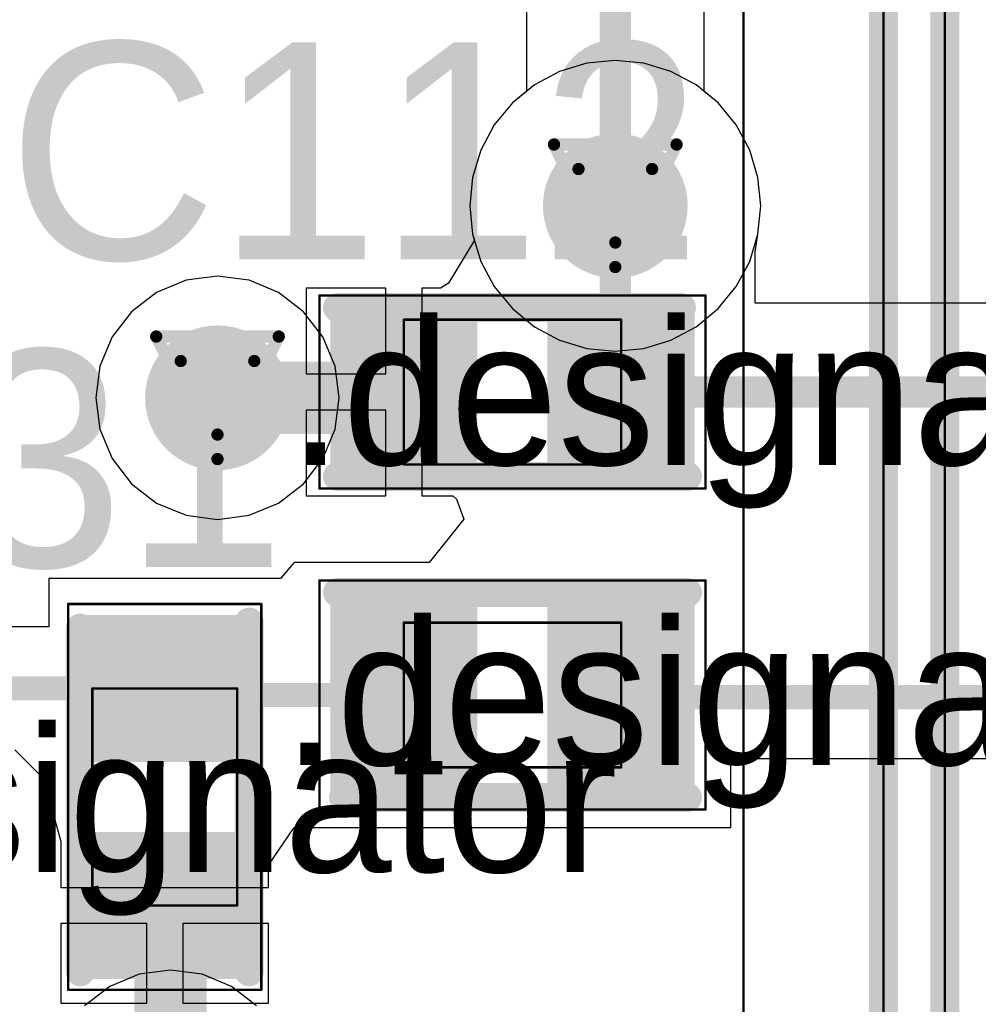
# Model space of a CAD drawing. Header units: millimetres. Extents: x 138 to 555, y 26 to 334.
# Tile 81 of 256: x 336 to 340, y 103 to 107. Entities that reach past the tile are written whole.
import ezdxf

# ---------------------------------------------------------------- set-up
doc = ezdxf.new("R2010")
doc.units = ezdxf.units.MM
for name, color, linetype in [('BottomLayer', 5, 'Continuous'), ('DrillDrawing', 1, 'Continuous'), ('Mechanical20', 56, 'Continuous'), ('Mechanical27', 56, 'Continuous'), ('MidLayer1', 16, 'Continuous'), ('MidLayer2', 76, 'Continuous'), ('MidLayer3', 90, 'Continuous'), ('MidLayer4', 156, 'Continuous'), ('MultiLayer', 9, 'Continuous'), ('TopLayer', 1, 'Continuous'), ('TopOverlay', 2, 'Continuous'), ('TopPaste', 8, 'Continuous'), ('TopSolder', 216, 'Continuous'), ('ViaHoleLayer', 16, 'Continuous')]:
    doc.layers.add(name, color=color, linetype=linetype)

# ---------------------------------------------------------------- blocks, each defined once
blk = doc.blocks.new('C0402_500')
at = {"layer": 'Mechanical20', "const_width": 0.01}
for points in [[(-0.8, 0.4), (0.8, 0.4)], [(-0.8, -0.4), (-0.8, 0.4)], [(0.8, -0.4), (0.8, 0.4)], [(-0.8, -0.4), (0.8, -0.4)]]:
    blk.add_lwpolyline(points, dxfattribs=at)
at = {"layer": 'Mechanical20', "const_width": 0.005}
for points in [[(-0.8025, 0.4, 1), (-0.7975, 0.4, 1)], [(-0.8025, 0.4, 1), (-0.7975, 0.4, 1)], [(0.7975, 0.4, 1), (0.8025, 0.4, 1)], [(0.7975, 0.4, 1), (0.8025, 0.4, 1)], [(-0.8025, -0.4, 1), (-0.7975, -0.4, 1)], [(-0.8025, -0.4, 1), (-0.7975, -0.4, 1)], [(0.7975, -0.4, 1), (0.8025, -0.4, 1)], [(0.7975, -0.4, 1), (0.8025, -0.4, 1)]]:
    blk.add_lwpolyline(points, format="xyb", close=True, dxfattribs=at)
at = {"layer": 'Mechanical27', "const_width": 0.01}
for points in [[(-0.45, 0.3), (0.45, 0.3)], [(-0.45, -0.3), (-0.45, 0.3)], [(0.45, -0.3), (0.45, 0.3)], [(-0.45, -0.3), (0.45, -0.3)]]:
    blk.add_lwpolyline(points, dxfattribs=at)
at = {"layer": 'Mechanical27', "const_width": 0.005}
for points in [[(-0.4525, 0.3, 1), (-0.4475, 0.3, 1)], [(-0.4525, 0.3, 1), (-0.4475, 0.3, 1)], [(0.4475, 0.3, 1), (0.4525, 0.3, 1)], [(0.4475, 0.3, 1), (0.4525, 0.3, 1)], [(-0.4525, -0.3, 1), (-0.4475, -0.3, 1)], [(-0.4525, -0.3, 1), (-0.4475, -0.3, 1)], [(0.4475, -0.3, 1), (0.4525, -0.3, 1)], [(0.4475, -0.3, 1), (0.4525, -0.3, 1)]]:
    blk.add_lwpolyline(points, format="xyb", close=True, dxfattribs=at)
at = {"layer": 'TopLayer'}
for points in [[(-0.195, -0.28), (-0.195, 0.28), (-0.705, -0.28), (-0.705, 0.28)], [(0.705, -0.28), (0.705, 0.28), (0.195, -0.28), (0.195, 0.28)]]:
    blk.add_solid(points, dxfattribs=at)
at = {"layer": 'TopOverlay', "const_width": 0.12}
for points in [[(-0.725, 0.35), (0.7, 0.35)], [(-0.725, -0.35), (0.725, -0.35)]]:
    blk.add_lwpolyline(points, dxfattribs=at)
at = {"layer": 'TopOverlay', "const_width": 0.06}
for points in [[(-0.755, 0.35, 1), (-0.695, 0.35, 1)], [(0.67, 0.35, 1), (0.73, 0.35, 1)], [(-0.755, -0.35, 1), (-0.695, -0.35, 1)], [(0.695, -0.35, 1), (0.755, -0.35, 1)]]:
    blk.add_lwpolyline(points, format="xyb", close=True, dxfattribs=at)
at = {"layer": 'TopPaste'}
for points in [[(-0.195, -0.28), (-0.195, 0.28), (-0.705, -0.28), (-0.705, 0.28)], [(0.705, -0.28), (0.705, 0.28), (0.195, -0.28), (0.195, 0.28)]]:
    blk.add_solid(points, dxfattribs=at)
at = {"layer": 'TopSolder'}
for points in [[(-0.145, -0.33), (-0.145, 0.33), (-0.755, -0.33), (-0.755, 0.33)], [(0.755, -0.33), (0.755, 0.33), (0.145, -0.33), (0.145, 0.33)]]:
    blk.add_solid(points, dxfattribs=at)
blk = doc.blocks.new('CON_SAMTEC_TST_117_01_T_D_519')
at = {"layer": 'Mechanical20', "const_width": 0.01}
blk.add_lwpolyline([(-25.4, 5.025), (25.6, 5.025)], dxfattribs=at)
at = {"layer": 'Mechanical27', "const_width": 0.01}
for points in [[(0.9525, 4.445), (24.13, 4.445)], [(-25.146, 4.191), (25.146, 4.191)]]:
    blk.add_lwpolyline(points, dxfattribs=at)
at = {"layer": 'TopOverlay', "const_width": 0.12}
for points in [[(0.9525, 4.445), (24.13, 4.445)], [(-25.146, 4.191), (25.146, 4.191)]]:
    blk.add_lwpolyline(points, dxfattribs=at)
blk = doc.blocks.new('R0402_689')
at = {"layer": 'Mechanical20', "const_width": 0.01}
for points in [[(-0.8, 0.475), (-0.8, -0.475)], [(0.8, 0.475), (-0.8, 0.475)], [(0.8, 0.475), (0.8, -0.475)], [(0.8, -0.475), (-0.8, -0.475)]]:
    blk.add_lwpolyline(points, dxfattribs=at)
at = {"layer": 'Mechanical20', "const_width": 0.005}
for points in [[(-0.8025, 0.475, 1), (-0.7975, 0.475, 1)], [(-0.8025, 0.475, 1), (-0.7975, 0.475, 1)], [(0.7975, 0.475, 1), (0.8025, 0.475, 1)], [(0.7975, 0.475, 1), (0.8025, 0.475, 1)], [(-0.8025, -0.475, 1), (-0.7975, -0.475, 1)], [(-0.8025, -0.475, 1), (-0.7975, -0.475, 1)], [(0.7975, -0.475, 1), (0.8025, -0.475, 1)], [(0.7975, -0.475, 1), (0.8025, -0.475, 1)]]:
    blk.add_lwpolyline(points, format="xyb", close=True, dxfattribs=at)
at = {"layer": 'Mechanical27', "const_width": 0.01}
for points in [[(-0.45, 0.3), (-0.45, -0.3)], [(0.45, 0.3), (-0.45, 0.3)], [(0.45, 0.3), (0.45, -0.3)], [(0.45, -0.3), (-0.45, -0.3)]]:
    blk.add_lwpolyline(points, dxfattribs=at)
at = {"layer": 'Mechanical27', "const_width": 0.005}
for points in [[(-0.4525, 0.3, 1), (-0.4475, 0.3, 1)], [(-0.4525, 0.3, 1), (-0.4475, 0.3, 1)], [(0.4475, 0.3, 1), (0.4525, 0.3, 1)], [(0.4475, 0.3, 1), (0.4525, 0.3, 1)], [(-0.4525, -0.3, 1), (-0.4475, -0.3, 1)], [(-0.4525, -0.3, 1), (-0.4475, -0.3, 1)], [(0.4475, -0.3, 1), (0.4525, -0.3, 1)], [(0.4475, -0.3, 1), (0.4525, -0.3, 1)]]:
    blk.add_lwpolyline(points, format="xyb", close=True, dxfattribs=at)
at = {"layer": 'TopLayer'}
for points in [[(-0.195, -0.35), (-0.195, 0.35), (-0.705, -0.35), (-0.705, 0.35)], [(0.705, -0.35), (0.705, 0.35), (0.195, -0.35), (0.195, 0.35)]]:
    blk.add_solid(points, dxfattribs=at)
at = {"layer": 'TopOverlay', "const_width": 0.12}
for points in [[(0.7, 0.425), (-0.725, 0.425)], [(0.725, -0.425), (-0.725, -0.425)]]:
    blk.add_lwpolyline(points, dxfattribs=at)
at = {"layer": 'TopOverlay', "const_width": 0.06}
for points in [[(-0.755, 0.425, 1), (-0.695, 0.425, 1)], [(0.67, 0.425, 1), (0.73, 0.425, 1)], [(-0.755, -0.425, 1), (-0.695, -0.425, 1)], [(0.695, -0.425, 1), (0.755, -0.425, 1)]]:
    blk.add_lwpolyline(points, format="xyb", close=True, dxfattribs=at)
at = {"layer": 'TopPaste'}
for points in [[(-0.195, -0.35), (-0.195, 0.35), (-0.705, -0.35), (-0.705, 0.35)], [(0.705, -0.35), (0.705, 0.35), (0.195, -0.35), (0.195, 0.35)]]:
    blk.add_solid(points, dxfattribs=at)
at = {"layer": 'TopSolder'}
for points in [[(-0.145, -0.4), (-0.145, 0.4), (-0.755, -0.4), (-0.755, 0.4)], [(0.755, -0.4), (0.755, 0.4), (0.145, -0.4), (0.145, 0.4)]]:
    blk.add_solid(points, dxfattribs=at)
blk = doc.blocks.new('C0402_847')
at = {"layer": 'Mechanical20', "const_width": 0.01}
for points in [[(-0.8, 0.4), (0.8, 0.4)], [(-0.8, 0.4), (-0.8, -0.4)], [(0.8, 0.4), (0.8, -0.4)], [(-0.8, -0.4), (0.8, -0.4)]]:
    blk.add_lwpolyline(points, dxfattribs=at)
at = {"layer": 'Mechanical20', "const_width": 0.005}
for points in [[(-0.8025, 0.4, 1), (-0.7975, 0.4, 1)], [(-0.8025, 0.4, 1), (-0.7975, 0.4, 1)], [(0.7975, 0.4, 1), (0.8025, 0.4, 1)], [(0.7975, 0.4, 1), (0.8025, 0.4, 1)], [(-0.8025, -0.4, 1), (-0.7975, -0.4, 1)], [(-0.8025, -0.4, 1), (-0.7975, -0.4, 1)], [(0.7975, -0.4, 1), (0.8025, -0.4, 1)], [(0.7975, -0.4, 1), (0.8025, -0.4, 1)]]:
    blk.add_lwpolyline(points, format="xyb", close=True, dxfattribs=at)
at = {"layer": 'Mechanical27', "const_width": 0.01}
for points in [[(-0.45, 0.3), (0.45, 0.3)], [(-0.45, 0.3), (-0.45, -0.3)], [(0.45, 0.3), (0.45, -0.3)], [(-0.45, -0.3), (0.45, -0.3)]]:
    blk.add_lwpolyline(points, dxfattribs=at)
at = {"layer": 'Mechanical27', "const_width": 0.005}
for points in [[(-0.4525, 0.3, 1), (-0.4475, 0.3, 1)], [(-0.4525, 0.3, 1), (-0.4475, 0.3, 1)], [(0.4475, 0.3, 1), (0.4525, 0.3, 1)], [(0.4475, 0.3, 1), (0.4525, 0.3, 1)], [(-0.4525, -0.3, 1), (-0.4475, -0.3, 1)], [(-0.4525, -0.3, 1), (-0.4475, -0.3, 1)], [(0.4475, -0.3, 1), (0.4525, -0.3, 1)], [(0.4475, -0.3, 1), (0.4525, -0.3, 1)]]:
    blk.add_lwpolyline(points, format="xyb", close=True, dxfattribs=at)
at = {"layer": 'TopLayer'}
for points in [[(-0.195, -0.28), (-0.195, 0.28), (-0.705, -0.28), (-0.705, 0.28)], [(0.705, -0.28), (0.705, 0.28), (0.195, -0.28), (0.195, 0.28)]]:
    blk.add_solid(points, dxfattribs=at)
at = {"layer": 'TopOverlay', "const_width": 0.12}
for points in [[(-0.725, 0.35), (0.7, 0.35)], [(-0.725, -0.35), (0.725, -0.35)]]:
    blk.add_lwpolyline(points, dxfattribs=at)
at = {"layer": 'TopOverlay', "const_width": 0.06}
for points in [[(-0.755, 0.35, 1), (-0.695, 0.35, 1)], [(0.67, 0.35, 1), (0.73, 0.35, 1)], [(-0.755, -0.35, 1), (-0.695, -0.35, 1)], [(0.695, -0.35, 1), (0.755, -0.35, 1)]]:
    blk.add_lwpolyline(points, format="xyb", close=True, dxfattribs=at)
at = {"layer": 'TopPaste'}
for points in [[(-0.195, -0.28), (-0.195, 0.28), (-0.705, -0.28), (-0.705, 0.28)], [(0.705, -0.28), (0.705, 0.28), (0.195, -0.28), (0.195, 0.28)]]:
    blk.add_solid(points, dxfattribs=at)
at = {"layer": 'TopSolder'}
for points in [[(-0.145, -0.33), (-0.145, 0.33), (-0.755, -0.33), (-0.755, 0.33)], [(0.755, -0.33), (0.755, 0.33), (0.145, -0.33), (0.145, 0.33)]]:
    blk.add_solid(points, dxfattribs=at)

msp = doc.modelspace()

# ---------------------------------------------------------------- linework, layer by layer
at = {"layer": 'BottomLayer'}
for p, q in [((339.9777, 110.6936), (339.9777, 91.9588)), ((338.9826, 106.6537), (338.9826, 107.4885)), ((338.2463, 107.336), (338.2463, 106.6537)), ((338.2463, 106.6537), (338.1881, 106.6059)), ((339.0407, 106.6059), (338.9826, 106.6537)), ((338.1881, 106.6059), (338.1131, 106.5146)), ((339.1157, 106.5146), (339.0407, 106.6059)), ((338.1131, 106.5146), (338.0574, 106.4103)), ((339.1714, 106.4103), (339.1157, 106.5146)), ((338.0574, 106.4103), (338.0231, 106.2972)), ((339.2057, 106.2972), (339.1714, 106.4103)), ((338.0231, 106.2972), (338.0115, 106.1796)), ((339.2173, 106.1796), (339.2057, 106.2972)), ((338.0115, 106.1796), (338.0231, 106.062)), ((339.2057, 106.062), (339.2173, 106.1796)), ((338.0231, 106.062), (338.0574, 105.9489)), ((339.1714, 105.9489), (339.2057, 106.062)), ((338.0574, 105.9489), (338.1131, 105.8447)), ((339.1157, 105.8447), (339.1714, 105.9489)), ((338.1131, 105.8447), (338.1881, 105.7533)), ((339.0407, 105.7533), (339.1157, 105.8447)), ((338.1881, 105.7533), (338.2795, 105.6783)), ((338.9494, 105.6783), (339.0407, 105.7533)), ((338.2795, 105.6783), (338.3837, 105.6226)), ((338.8451, 105.6226), (338.9494, 105.6783)), ((338.3837, 105.6226), (338.4968, 105.5883)), ((338.732, 105.5883), (338.8451, 105.6226)), ((338.4968, 105.5883), (338.6144, 105.5767)), ((338.6144, 105.5767), (338.732, 105.5883))]:
    msp.add_line(p, q, dxfattribs=at)
at = {"layer": 'BottomLayer', "const_width": 0.13}
msp.add_lwpolyline([(338.6144, 106.1796), (338.6144, 107.4885)], dxfattribs=at)
at = {"layer": 'BottomLayer'}
for points, const_width in [([(338.4644, 106.1796, 1), (338.7644, 106.1796, 1)], 0.3), ([(338.5819, 106.1796, 1), (338.6469, 106.1796, 1)], 0.065), ([(336.816, 105.3835, 1), (337.116, 105.3835, 1)], 0.3)]:
    msp.add_lwpolyline(points, format="xyb", close=True, dxfattribs=dict(at, const_width=const_width))
at = {"layer": 'DrillDrawing', "const_width": 0.0508}
for points in [[(338.3604, 106.4336), (338.8684, 106.4336)], [(338.3604, 106.4336), (338.6144, 105.9256)], [(338.6144, 105.9256), (338.8684, 106.4336)], [(338.462, 106.332), (338.7668, 106.332)], [(338.462, 106.332), (338.6144, 106.0272)], [(338.6144, 106.0272), (338.7668, 106.332)], [(336.712, 105.6375), (337.22, 105.6375)], [(336.712, 105.6375), (336.966, 105.1295)], [(336.966, 105.1295), (337.22, 105.6375)], [(336.8136, 105.5359), (337.1184, 105.5359)], [(336.8136, 105.5359), (336.966, 105.2311)], [(336.966, 105.2311), (337.1184, 105.5359)]]:
    msp.add_lwpolyline(points, dxfattribs=at)
at = {"layer": 'DrillDrawing', "const_width": 0.0254}
for points in [[(338.3477, 106.4336, 1), (338.3731, 106.4336, 1)], [(338.3477, 106.4336, 1), (338.3731, 106.4336, 1)], [(338.8557, 106.4336, 1), (338.8811, 106.4336, 1)], [(338.8557, 106.4336, 1), (338.8811, 106.4336, 1)], [(338.4493, 106.332, 1), (338.4747, 106.332, 1)], [(338.4493, 106.332, 1), (338.4747, 106.332, 1)], [(338.7541, 106.332, 1), (338.7795, 106.332, 1)], [(338.7541, 106.332, 1), (338.7795, 106.332, 1)], [(338.6017, 106.0272, 1), (338.6271, 106.0272, 1)], [(338.6017, 106.0272, 1), (338.6271, 106.0272, 1)], [(338.6017, 105.9256, 1), (338.6271, 105.9256, 1)], [(338.6017, 105.9256, 1), (338.6271, 105.9256, 1)], [(336.6993, 105.6375, 1), (336.7247, 105.6375, 1)], [(336.6993, 105.6375, 1), (336.7247, 105.6375, 1)], [(337.2073, 105.6375, 1), (337.2327, 105.6375, 1)], [(337.2073, 105.6375, 1), (337.2327, 105.6375, 1)], [(336.8009, 105.5359, 1), (336.8263, 105.5359, 1)], [(336.8009, 105.5359, 1), (336.8263, 105.5359, 1)], [(337.1057, 105.5359, 1), (337.1311, 105.5359, 1)], [(337.1057, 105.5359, 1), (337.1311, 105.5359, 1)], [(336.9533, 105.2311, 1), (336.9787, 105.2311, 1)], [(336.9533, 105.2311, 1), (336.9787, 105.2311, 1)], [(336.9533, 105.1295, 1), (336.9787, 105.1295, 1)], [(336.9533, 105.1295, 1), (336.9787, 105.1295, 1)]]:
    msp.add_lwpolyline(points, format="xyb", close=True, dxfattribs=at)
at = {"layer": 'MidLayer1'}
for p, q in [((338.4968, 106.7709), (338.3837, 106.7366)), ((338.6144, 106.7825), (338.4968, 106.7709)), ((338.732, 106.7709), (338.6144, 106.7825)), ((338.8451, 106.7366), (338.732, 106.7709)), ((338.3837, 106.7366), (338.2795, 106.6809)), ((338.9494, 106.6809), (338.8451, 106.7366)), ((338.2795, 106.6809), (338.1881, 106.6059)), ((339.0407, 106.6059), (338.9494, 106.6809)), ((338.1881, 106.6059), (338.1131, 106.5146)), ((339.1157, 106.5146), (339.0407, 106.6059)), ((338.1131, 106.5146), (338.0574, 106.4103)), ((339.1714, 106.4103), (339.1157, 106.5146)), ((338.0574, 106.4103), (338.0231, 106.2972)), ((339.2057, 106.2972), (339.1714, 106.4103)), ((338.0231, 106.2972), (338.0115, 106.1796)), ((339.2173, 106.1796), (339.2057, 106.2972)), ((338.0115, 106.1796), (338.0231, 106.062)), ((339.2057, 106.062), (339.2173, 106.1796)), ((338.0231, 106.062), (338.0574, 105.9489)), ((339.1714, 105.9489), (339.2057, 106.062)), ((338.0574, 105.9489), (338.1131, 105.8447)), ((339.1157, 105.8447), (339.1714, 105.9489)), ((336.8355, 105.8707), (336.7139, 105.8203)), ((336.966, 105.8879), (336.8355, 105.8707)), ((337.0966, 105.8707), (336.966, 105.8879)), ((337.2182, 105.8203), (337.0966, 105.8707)), ((336.7139, 105.8203), (336.6094, 105.7402)), ((337.3226, 105.7402), (337.2182, 105.8203)), ((338.1131, 105.8447), (338.1881, 105.7533)), ((339.0407, 105.7533), (339.1157, 105.8447)), ((336.6094, 105.7402), (336.5293, 105.6357)), ((337.4028, 105.6357), (337.3226, 105.7402)), ((338.1881, 105.7533), (338.2795, 105.6783)), ((338.9494, 105.6783), (339.0407, 105.7533)), ((338.2795, 105.6783), (338.3837, 105.6226)), ((338.8451, 105.6226), (338.9494, 105.6783)), ((336.5293, 105.6357), (336.4789, 105.5141)), ((337.4532, 105.5141), (337.4028, 105.6357)), ((338.3837, 105.6226), (338.4968, 105.5883)), ((338.732, 105.5883), (338.8451, 105.6226)), ((338.4968, 105.5883), (338.6144, 105.5767)), ((338.6144, 105.5767), (338.732, 105.5883)), ((336.4789, 105.5141), (336.4617, 105.3835)), ((337.4704, 105.3835), (337.4532, 105.5141)), ((336.4617, 105.3835), (336.4789, 105.253)), ((337.4532, 105.253), (337.4704, 105.3835)), ((336.4789, 105.253), (336.5293, 105.1314)), ((337.4028, 105.1314), (337.4532, 105.253)), ((336.5293, 105.1314), (336.6094, 105.0269)), ((337.3226, 105.0269), (337.4028, 105.1314)), ((336.6094, 105.0269), (336.7139, 104.9468)), ((337.2182, 104.9468), (337.3226, 105.0269)), ((336.7139, 104.9468), (336.8355, 104.8964)), ((337.0966, 104.8964), (337.2182, 104.9468)), ((336.8355, 104.8964), (336.966, 104.8792)), ((336.966, 104.8792), (337.0966, 104.8964)), ((336.7714, 103.0107), (336.6408, 102.9935)), ((336.9019, 102.9935), (336.7714, 103.0107)), ((336.6408, 102.9935), (336.5192, 102.9432)), ((337.0235, 102.9432), (336.9019, 102.9935)), ((336.5192, 102.9432), (336.4148, 102.863)), ((337.128, 102.863), (337.0235, 102.9432))]:
    msp.add_line(p, q, dxfattribs=at)
at = {"layer": 'MidLayer1', "const_width": 0.3}
for points in [[(338.4644, 106.1796, 1), (338.7644, 106.1796, 1)], [(336.816, 105.3835, 1), (337.116, 105.3835, 1)]]:
    msp.add_lwpolyline(points, format="xyb", close=True, dxfattribs=at)
at = {"layer": 'MidLayer2'}
for p, q in [((338.4968, 106.7709), (338.3837, 106.7366)), ((338.6144, 106.7825), (338.4968, 106.7709)), ((338.732, 106.7709), (338.6144, 106.7825)), ((338.8451, 106.7366), (338.732, 106.7709)), ((338.3837, 106.7366), (338.2795, 106.6809)), ((338.9494, 106.6809), (338.8451, 106.7366)), ((338.2795, 106.6809), (338.1881, 106.6059)), ((339.0407, 106.6059), (338.9494, 106.6809)), ((338.1881, 106.6059), (338.1131, 106.5146)), ((339.1157, 106.5146), (339.0407, 106.6059)), ((338.1131, 106.5146), (338.0574, 106.4103)), ((339.1714, 106.4103), (339.1157, 106.5146)), ((338.0574, 106.4103), (338.0231, 106.2972)), ((339.2057, 106.2972), (339.1714, 106.4103)), ((338.0231, 106.2972), (338.0115, 106.1796)), ((339.2173, 106.1796), (339.2057, 106.2972)), ((338.0115, 106.1796), (338.0231, 106.062)), ((339.2057, 106.062), (339.2173, 106.1796)), ((338.0231, 106.062), (338.0574, 105.9489)), ((339.1714, 105.9489), (339.2057, 106.062)), ((338.0574, 105.9489), (338.1131, 105.8447)), ((339.1157, 105.8447), (339.1714, 105.9489)), ((338.1131, 105.8447), (338.1881, 105.7533)), ((339.0407, 105.7533), (339.1157, 105.8447)), ((338.1881, 105.7533), (338.2795, 105.6783)), ((338.9494, 105.6783), (339.0407, 105.7533)), ((338.2795, 105.6783), (338.3837, 105.6226)), ((338.8451, 105.6226), (338.9494, 105.6783)), ((338.3837, 105.6226), (338.4968, 105.5883)), ((338.732, 105.5883), (338.8451, 105.6226)), ((338.4968, 105.5883), (338.6144, 105.5767)), ((338.6144, 105.5767), (338.732, 105.5883))]:
    msp.add_line(p, q, dxfattribs=at)
at = {"layer": 'MidLayer2', "const_width": 0.3}
for points in [[(338.4644, 106.1796, 1), (338.7644, 106.1796, 1)], [(336.816, 105.3835, 1), (337.116, 105.3835, 1)]]:
    msp.add_lwpolyline(points, format="xyb", close=True, dxfattribs=at)
at = {"layer": 'MidLayer3'}
for p, q in [((338.4968, 106.7709), (338.3837, 106.7366)), ((338.6144, 106.7825), (338.4968, 106.7709)), ((338.732, 106.7709), (338.6144, 106.7825)), ((338.8451, 106.7366), (338.732, 106.7709)), ((338.3837, 106.7366), (338.2795, 106.6809)), ((338.9494, 106.6809), (338.8451, 106.7366)), ((338.2795, 106.6809), (338.1881, 106.6059)), ((339.0407, 106.6059), (338.9494, 106.6809)), ((338.1881, 106.6059), (338.1131, 106.5146)), ((339.1157, 106.5146), (339.0407, 106.6059)), ((338.1131, 106.5146), (338.0574, 106.4103)), ((339.1714, 106.4103), (339.1157, 106.5146)), ((338.0574, 106.4103), (338.0231, 106.2972)), ((339.2057, 106.2972), (339.1714, 106.4103)), ((338.0231, 106.2972), (338.0115, 106.1796)), ((339.2173, 106.1796), (339.2057, 106.2972)), ((338.0115, 106.1796), (338.0231, 106.062)), ((339.2057, 106.062), (339.2173, 106.1796)), ((338.0231, 106.062), (338.0574, 105.9489)), ((339.1714, 105.9489), (339.2057, 106.062)), ((338.0574, 105.9489), (338.1131, 105.8447)), ((339.1157, 105.8447), (339.1714, 105.9489)), ((338.1131, 105.8447), (338.1881, 105.7533)), ((339.0407, 105.7533), (339.1157, 105.8447)), ((338.1881, 105.7533), (338.2795, 105.6783)), ((338.9494, 105.6783), (339.0407, 105.7533)), ((338.2795, 105.6783), (338.3837, 105.6226)), ((338.8451, 105.6226), (338.9494, 105.6783)), ((338.3837, 105.6226), (338.4968, 105.5883)), ((338.732, 105.5883), (338.8451, 105.6226)), ((338.4968, 105.5883), (338.6144, 105.5767)), ((338.6144, 105.5767), (338.732, 105.5883))]:
    msp.add_line(p, q, dxfattribs=at)
at = {"layer": 'MidLayer3', "const_width": 0.3}
for points in [[(338.4644, 106.1796, 1), (338.7644, 106.1796, 1)], [(336.816, 105.3835, 1), (337.116, 105.3835, 1)]]:
    msp.add_lwpolyline(points, format="xyb", close=True, dxfattribs=at)
at = {"layer": 'MidLayer4'}
for p, q in [((338.4968, 106.7709), (338.3837, 106.7366)), ((338.6144, 106.7825), (338.4968, 106.7709)), ((338.732, 106.7709), (338.6144, 106.7825)), ((338.8451, 106.7366), (338.732, 106.7709)), ((338.3837, 106.7366), (338.2795, 106.6809)), ((338.9494, 106.6809), (338.8451, 106.7366)), ((338.2795, 106.6809), (338.1881, 106.6059)), ((339.0407, 106.6059), (338.9494, 106.6809)), ((338.1881, 106.6059), (338.1131, 106.5146)), ((339.1157, 106.5146), (339.0407, 106.6059)), ((338.1131, 106.5146), (338.0574, 106.4103)), ((339.1714, 106.4103), (339.1157, 106.5146)), ((338.0574, 106.4103), (338.0231, 106.2972)), ((339.2057, 106.2972), (339.1714, 106.4103)), ((338.0231, 106.2972), (338.0115, 106.1796)), ((339.2173, 106.1796), (339.2057, 106.2972)), ((338.0115, 106.1796), (338.0231, 106.062)), ((339.2057, 106.062), (339.2173, 106.1796)), ((338.0231, 106.062), (338.0574, 105.9489)), ((339.1714, 105.9489), (339.2057, 106.062)), ((338.0574, 105.9489), (338.1131, 105.8447)), ((339.1157, 105.8447), (339.1714, 105.9489)), ((336.8355, 105.8707), (336.7139, 105.8203)), ((336.966, 105.8879), (336.8355, 105.8707)), ((337.0966, 105.8707), (336.966, 105.8879)), ((337.2182, 105.8203), (337.0966, 105.8707)), ((336.7139, 105.8203), (336.6094, 105.7402)), ((337.3226, 105.7402), (337.2182, 105.8203)), ((338.1131, 105.8447), (338.1881, 105.7533)), ((339.0407, 105.7533), (339.1157, 105.8447)), ((336.6094, 105.7402), (336.5293, 105.6357)), ((337.4028, 105.6357), (337.3226, 105.7402)), ((338.1881, 105.7533), (338.2795, 105.6783)), ((338.9494, 105.6783), (339.0407, 105.7533)), ((338.2795, 105.6783), (338.3837, 105.6226)), ((338.8451, 105.6226), (338.9494, 105.6783)), ((336.5293, 105.6357), (336.4789, 105.5141)), ((337.4532, 105.5141), (337.4028, 105.6357)), ((338.3837, 105.6226), (338.4968, 105.5883)), ((338.732, 105.5883), (338.8451, 105.6226)), ((338.4968, 105.5883), (338.6144, 105.5767)), ((338.6144, 105.5767), (338.732, 105.5883)), ((336.4789, 105.5141), (336.4617, 105.3835)), ((337.4704, 105.3835), (337.4532, 105.5141)), ((336.4617, 105.3835), (336.4789, 105.253)), ((337.4532, 105.253), (337.4704, 105.3835)), ((336.4789, 105.253), (336.5293, 105.1314)), ((337.4028, 105.1314), (337.4532, 105.253)), ((336.5293, 105.1314), (336.6094, 105.0269)), ((337.3226, 105.0269), (337.4028, 105.1314)), ((336.6094, 105.0269), (336.7139, 104.9468)), ((337.2182, 104.9468), (337.3226, 105.0269)), ((336.7139, 104.9468), (336.8355, 104.8964)), ((337.0966, 104.8964), (337.2182, 104.9468)), ((336.8355, 104.8964), (336.966, 104.8792)), ((336.966, 104.8792), (337.0966, 104.8964)), ((336.7714, 103.0107), (336.6408, 102.9935)), ((336.9019, 102.9935), (336.7714, 103.0107)), ((336.6408, 102.9935), (336.5192, 102.9432)), ((337.0235, 102.9432), (336.9019, 102.9935)), ((336.5192, 102.9432), (336.4148, 102.863)), ((337.128, 102.863), (337.0235, 102.9432))]:
    msp.add_line(p, q, dxfattribs=at)
at = {"layer": 'MidLayer4', "const_width": 0.3}
for points in [[(338.4644, 106.1796, 1), (338.7644, 106.1796, 1)], [(336.816, 105.3835, 1), (337.116, 105.3835, 1)]]:
    msp.add_lwpolyline(points, format="xyb", close=True, dxfattribs=at)
at = {"layer": 'MultiLayer', "const_width": 0.3}
for points in [[(338.4644, 106.1796, 1), (338.7644, 106.1796, 1)], [(336.816, 105.3835, 1), (337.116, 105.3835, 1)]]:
    msp.add_lwpolyline(points, format="xyb", close=True, dxfattribs=at)
at = {"layer": 'TopLayer'}
for p, q in [((338.4968, 106.7709), (338.3837, 106.7366)), ((338.6144, 106.7825), (338.4968, 106.7709)), ((338.732, 106.7709), (338.6144, 106.7825)), ((338.8451, 106.7366), (338.732, 106.7709)), ((338.3837, 106.7366), (338.2795, 106.6809)), ((338.9494, 106.6809), (338.8451, 106.7366)), ((338.2795, 106.6809), (338.1881, 106.6059)), ((339.0407, 106.6059), (338.9494, 106.6809)), ((338.1881, 106.6059), (338.1131, 106.5146)), ((339.1157, 106.5146), (339.0407, 106.6059)), ((338.1131, 106.5146), (338.0574, 106.4103)), ((339.1714, 106.4103), (339.1157, 106.5146)), ((338.0574, 106.4103), (338.0231, 106.2972)), ((339.2057, 106.2972), (339.1714, 106.4103)), ((338.0231, 106.2972), (338.0115, 106.1796)), ((339.2173, 106.1796), (339.2057, 106.2972)), ((338.0115, 106.1796), (338.0231, 106.062)), ((339.2057, 106.062), (339.2173, 106.1796)), ((338.0231, 106.062), (338.0306, 106.0374)), ((339.1933, 105.9874), (339.2057, 106.062)), ((338.0306, 106.0374), (337.9231, 105.8593)), ((339.1933, 105.7755), (339.1933, 105.9874)), ((339.1933, 105.9874), (339.1933, 105.9874)), ((339.1933, 105.9874), (339.1933, 105.9874)), ((337.9231, 105.8593), (337.8902, 105.8374)), ((337.6633, 105.8374), (337.3333, 105.8374)), ((337.3333, 105.8374), (337.3333, 105.4824)), ((337.6633, 105.4824), (337.6633, 105.8374)), ((337.8902, 105.8374), (337.8133, 105.8374)), ((337.8133, 105.8374), (337.8133, 105.4074)), ((341.9654, 105.7755), (339.1933, 105.7755)), ((337.3333, 105.4824), (337.6633, 105.4824)), ((337.8133, 105.4074), (337.8133, 104.9774)), ((337.6633, 105.3324), (337.3333, 105.3324)), ((337.3333, 105.3324), (337.3333, 104.9774)), ((337.6633, 104.9774), (337.6633, 105.3324)), ((337.3333, 104.9774), (337.6633, 104.9774)), ((337.8133, 104.9774), (337.9418, 104.9774)), ((337.9418, 104.9774), (337.9562, 104.963)), ((337.9562, 104.963), (337.9869, 104.88)), ((337.9869, 104.88), (337.8435, 104.7013)), ((337.2833, 104.7013), (337.2275, 104.6336)), ((337.8435, 104.7013), (337.2833, 104.7013)), ((337.2833, 104.7013), (337.2833, 104.7013)), ((337.2275, 104.6336), (336.2675, 104.6336)), ((336.2675, 104.6336), (336.2675, 104.4335)), ((336.2675, 104.4335), (325.2826, 104.4335)), ((336.1261, 103.9237), (336.2675, 103.7823)), ((339.0933, 103.6013), (339.0933, 103.8875)), ((339.0933, 103.8875), (341.8304, 103.8875)), ((336.2675, 103.7823), (336.2675, 103.7236)), ((336.2675, 103.7236), (336.3175, 103.5443)), ((337.1775, 103.4451), (337.2833, 103.6013)), ((337.2833, 103.6013), (337.3775, 103.6013)), ((337.3775, 103.6013), (339.0933, 103.6013)), ((336.3175, 103.5443), (336.3175, 103.3536)), ((337.1775, 103.3536), (337.1775, 103.4451)), ((336.3175, 103.3536), (336.7475, 103.3536)), ((336.7475, 103.3536), (337.1775, 103.3536)), ((336.6725, 103.2036), (336.3175, 103.2036)), ((336.3175, 103.2036), (336.3175, 102.8736)), ((336.6725, 102.8736), (336.6725, 103.2036)), ((337.1775, 103.2036), (336.8225, 103.2036)), ((336.8225, 103.2036), (336.8225, 102.8736)), ((337.1775, 102.8736), (337.1775, 103.2036)), ((336.3175, 102.8736), (336.6725, 102.8736)), ((336.8225, 102.8736), (337.1775, 102.8736))]:
    msp.add_line(p, q, dxfattribs=at)
for points, const_width in [([(338.4644, 106.1796, 1), (338.7644, 106.1796, 1)], 0.3), ([(338.5819, 106.1796, 1), (338.6469, 106.1796, 1)], 0.065), ([(336.816, 105.3835, 1), (337.116, 105.3835, 1)], 0.3), ([(336.891, 105.3835, 1), (337.041, 105.3835, 1)], 0.15), ([(337.6394, 105.3835, 1), (337.7894, 105.3835, 1)], 0.15), ([(337.6394, 105.3835, 1), (337.7894, 105.3835, 1)], 0.15), ([(337.6633, 105.4074, 1), (337.8133, 105.4074, 1)], 0.15), ([(338.5819, 105.4312, 1), (338.6469, 105.4312, 1)], 0.065), ([(338.5819, 105.4312, 1), (338.6469, 105.4312, 1)], 0.065), ([(338.6058, 105.4074, 1), (338.6708, 105.4074, 1)], 0.065), ([(338.6058, 105.4074, 1), (338.6708, 105.4074, 1)], 0.065), ([(338.6058, 105.4074, 1), (338.6708, 105.4074, 1)], 0.065), ([(338.6296, 105.3835, 1), (338.6946, 105.3835, 1)], 0.065), ([(336.7225, 104.1786, 1), (336.7725, 104.1786, 1)], 0.05), ([(336.7225, 104.1786, 1), (336.7725, 104.1786, 1)], 0.05), ([(336.7499, 104.1513, 1), (336.7999, 104.1513, 1)], 0.05), ([(336.7499, 104.1513, 1), (336.7999, 104.1513, 1)], 0.05), ([(337.7133, 104.1513, 1), (337.7633, 104.1513, 1)], 0.05), ([(338.6133, 104.1513, 1), (338.6633, 104.1513, 1)], 0.05), ([(338.6221, 104.1424, 1), (338.6721, 104.1424, 1)], 0.05), ([(338.6221, 104.1424, 1), (338.6721, 104.1424, 1)], 0.05), ([(336.6725, 103.2786, 1), (336.8225, 103.2786, 1)], 0.15), ([(336.6964, 103.2548, 1), (336.8464, 103.2548, 1)], 0.15), ([(336.6964, 103.2548, 1), (336.8464, 103.2548, 1)], 0.15)]:
    msp.add_lwpolyline(points, format="xyb", close=True, dxfattribs=dict(at, const_width=const_width))
for points, const_width in [([(338.6144, 105.4312), (338.6144, 106.1796)], 0.13), ([(336.966, 105.3835), (337.7144, 105.3835)], 0.3), ([(337.7144, 105.3835), (337.7383, 105.4074)], 0.3), ([(338.6144, 105.4312), (338.6383, 105.4074)], 0.13), ([(338.6383, 105.4074), (338.6621, 105.3835)], 0.13), ([(338.6383, 105.4074), (344.1705, 105.4074)], 0.13), ([(324.8492, 104.1786), (336.7475, 104.1786)], 0.1), ([(336.7475, 104.1786), (336.7749, 104.1513)], 0.1), ([(336.7749, 104.1513), (337.7383, 104.1513)], 0.1), ([(338.6383, 104.1513), (338.6471, 104.1424)], 0.1), ([(338.6471, 104.1424), (342.9005, 104.1424)], 0.1), ([(336.7475, 103.2786), (336.7714, 103.2548)], 0.3), ([(336.7714, 102.5064), (336.7714, 103.2548)], 0.3)]:
    msp.add_lwpolyline(points, dxfattribs=dict(at, const_width=const_width))
at = {"layer": 'ViaHoleLayer', "const_width": 0.15}
for points in [[(338.5394, 106.1796, 1), (338.6894, 106.1796, 1)], [(336.891, 105.3835, 1), (337.041, 105.3835, 1)]]:
    msp.add_lwpolyline(points, format="xyb", close=True, dxfattribs=at)

# ---------------------------------------------------------------- block references
for name, p, rotation in [('CON_SAMTEC_TST_117_01_T_D_519', (344.1705, 93.9824), 90), ('C0402_500', (338.1883, 105.4074), 360), ('R0402_689', (338.1883, 104.1513), 180), ('C0402_847', (336.7475, 103.7286), 90)]:
    msp.add_blockref(name, p, dxfattribs=dict(rotation=rotation))

# ---------------------------------------------------------------- texts
at = {"layer": 'Mechanical27'}
for p in [(337.2612, 105.1052), (337.2358, 103.8606), (334.6544, 103.417)]:
    msp.add_text('.designator', height=0.599999, dxfattribs=at).set_placement(p)
at = {"layer": 'TopOverlay'}
for s, p in [('C112', (336.0955, 105.9574)), ('R131', (334.3705, 104.6824))]:
    msp.add_text(s, height=0.9, dxfattribs=at).set_placement(p)

doc.saveas('drawing.dxf')
